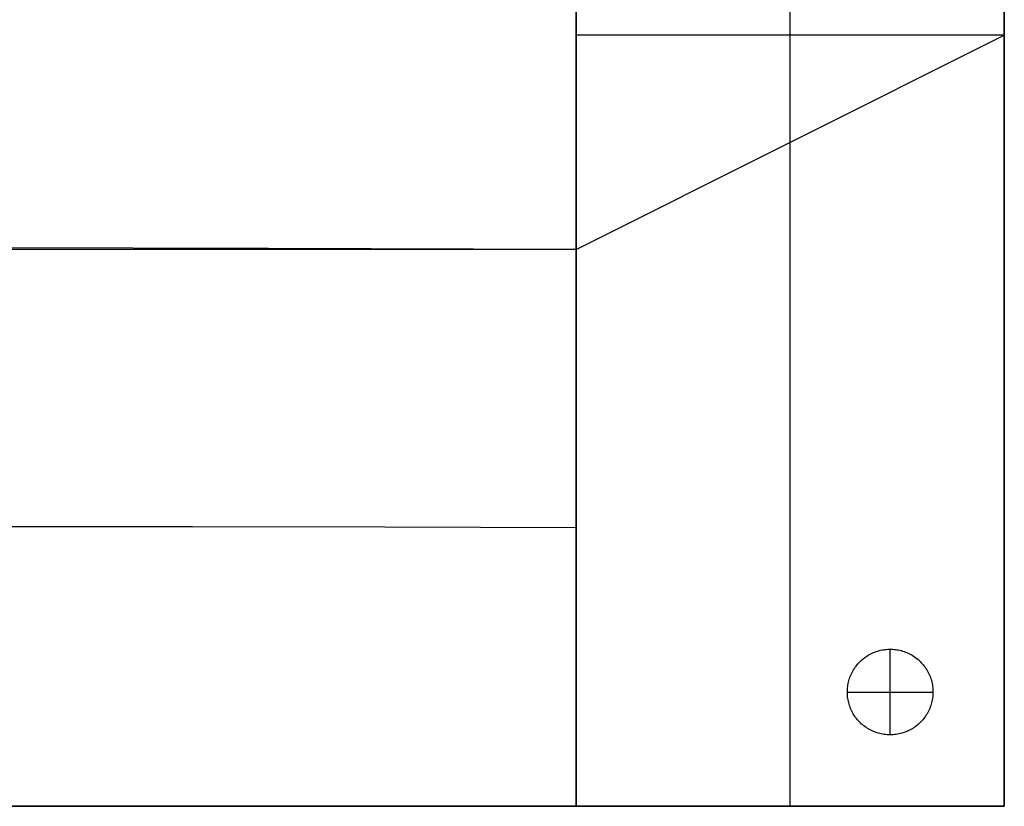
# Model space of a CAD drawing. Header units: millimetres. Extents: x 4779 to 6159, y -1080 to 0.
# Tile 3 of 4: x 5469 to 6159, y -1080 to -529. Entities that reach past the tile are written whole.
import ezdxf

# ---------------------------------------------------------------- set-up
doc = ezdxf.new("R2010")
doc.units = ezdxf.units.MM
doc.layers.add('108$Catena module 401 - right', color=7, linetype='Continuous', true_color=0x000000)

msp = doc.modelspace()

# ---------------------------------------------------------------- linework, layer by layer
at = {"layer": '108$Catena module 401 - right'}
for p, q in [((6158.75, 0, 20), (6158.75, -1080, 20)), ((6158.75, -1080, 390), (6158.75, 0, 390)), ((6008.75, -1080, 20), (6008.75, -150, 20)), ((5858.75, -1080, 20), (5858.75, -300, 20)), ((5858.75, -1080, 390), (5858.75, -300, 390)), ((5858.75, -1080, 20), (5858.75, -300, 20)), ((5858.75, -300, 420), (5858.75, -1080, 420)), ((5858.75, -1080, 220), (5858.75, -300, 220)), ((5858.75, -429.75, 748.89), (5858.75, -559.8, 742.22)), ((6158.75, -540, 720), (6158.75, -472.23, 720.63)), ((6008.75, -615, 730), (6008.75, -498.45, 731.88)), ((6158.75, -540, 20), (5858.75, -540, 20)), ((5858.75, -690, 740), (6158.75, -540, 720)), ((6158.75, -607.77, 720.63), (6158.75, -540, 720)), ((6158.75, -540, 20), (6158.75, -540, 720)), ((5858.75, -559.8, 742.22), (5858.75, -690, 740)), ((6158.75, -675.51, 722.53), (6158.75, -607.77, 720.63)), ((6008.75, -731.55, 731.88), (6008.75, -615, 730)), ((6158.75, -743.2, 725.68), (6158.75, -675.51, 722.53)), ((5858.75, -690, 20), (4778.75, -690, 20)), ((5643.18, -689.34, 403.1), (5427.2, -689.01, 392.64)), ((5858.75, -690, 420), (5643.18, -689.34, 403.1)), ((5858.75, -690, 740), (5858.75, -820.2, 742.22)), ((5858.75, -690, 20), (5858.75, -690, 740)), ((5858.75, -690, 20), (5858.75, -690, 420)), ((6008.75, -847.98, 737.51), (6008.75, -731.55, 731.88)), ((6158.75, -810.82, 730.08), (6158.75, -743.2, 725.68)), ((6158.75, -878.33, 735.72), (6158.75, -810.82, 730.08)), ((5858.75, -820.2, 742.22), (5858.75, -950.25, 748.89)), ((6008.75, -964.17, 746.89), (6008.75, -847.98, 737.51)), ((6158.75, -945.72, 742.59), (6158.75, -878.33, 735.72)), ((5589.81, -884.41, 390.79), (5454.63, -884.28, 382.48)), ((5724.57, -884.65, 403.31), (5589.81, -884.41, 390.79)), ((5858.75, -885, 420), (5724.57, -884.65, 403.31)), ((5858.75, -950.25, 748.89), (5858.75, -1080, 760)), ((6158.75, -1012.95, 750.69), (6158.75, -945.72, 742.59)), ((6008.75, -1080, 760), (6008.75, -964.17, 746.89)), ((6065.2, -973.23, 20), (6066.14, -972.78, 20)), ((6065.2, -973.23), (6066.14, -972.78)), ((6065.2, -973.23, 10), (6066.14, -972.78, 10)), ((6066.14, -972.78, 20), (6067.09, -972.36, 20)), ((6066.14, -972.78), (6067.09, -972.36)), ((6066.14, -972.78, 10), (6067.09, -972.36, 10)), ((6067.09, -972.36, 20), (6068.05, -971.97, 20)), ((6067.09, -972.36), (6068.05, -971.97)), ((6067.09, -972.36, 10), (6068.05, -971.97, 10)), ((6068.05, -971.97, 20), (6069.03, -971.62, 20)), ((6068.05, -971.97), (6069.03, -971.62)), ((6068.05, -971.97, 10), (6069.03, -971.62, 10)), ((6069.03, -971.62, 20), (6070.03, -971.3, 20)), ((6069.03, -971.62), (6070.03, -971.3)), ((6069.03, -971.62, 10), (6070.03, -971.3, 10)), ((6070.03, -971.3, 20), (6071.03, -971.01, 20)), ((6070.03, -971.3), (6071.03, -971.01)), ((6070.03, -971.3, 10), (6071.03, -971.01, 10)), ((6071.03, -971.01, 20), (6072.04, -970.76, 20)), ((6071.03, -971.01), (6072.04, -970.76)), ((6071.03, -971.01, 10), (6072.04, -970.76, 10)), ((6072.04, -970.76, 20), (6073.06, -970.55, 20)), ((6072.04, -970.76), (6073.06, -970.55)), ((6072.04, -970.76, 10), (6073.06, -970.55, 10)), ((6073.06, -970.55, 20), (6074.08, -970.37, 20)), ((6073.06, -970.55), (6074.08, -970.37)), ((6073.06, -970.55, 10), (6074.08, -970.37, 10)), ((6074.08, -970.37, 20), (6075.11, -970.22, 20)), ((6074.08, -970.37), (6075.11, -970.22)), ((6074.08, -970.37, 10), (6075.11, -970.22, 10)), ((6075.11, -970.22, 20), (6076.15, -970.11, 20)), ((6075.11, -970.22), (6076.15, -970.11)), ((6075.11, -970.22, 10), (6076.15, -970.11, 10)), ((6076.15, -970.11, 20), (6077.19, -970.04, 20)), ((6076.15, -970.11), (6077.19, -970.04)), ((6076.15, -970.11, 10), (6077.19, -970.04, 10)), ((6077.19, -970.04, 20), (6078.23, -970, 20)), ((6077.19, -970.04), (6078.23, -970)), ((6077.19, -970.04, 10), (6078.23, -970, 10)), ((6078.23, -970, 20), (6079.27, -970, 20)), ((6078.23, -970), (6079.27, -970)), ((6078.23, -970, 10), (6079.27, -970, 10)), ((6078.75, -970, 20), (6078.75, -970)), ((6078.75, -1030, 20), (6078.75, -970, 20)), ((6078.75, -1030), (6078.75, -970)), ((6079.27, -970, 20), (6080.31, -970.04, 20)), ((6079.27, -970), (6080.31, -970.04)), ((6079.27, -970, 10), (6080.31, -970.04, 10)), ((6080.31, -970.04, 20), (6081.35, -970.11, 20)), ((6080.31, -970.04), (6081.35, -970.11)), ((6080.31, -970.04, 10), (6081.35, -970.11, 10)), ((6081.35, -970.11, 20), (6082.39, -970.22, 20)), ((6081.35, -970.11), (6082.39, -970.22)), ((6081.35, -970.11, 10), (6082.39, -970.22, 10)), ((6082.39, -970.22, 20), (6083.42, -970.37, 20)), ((6082.39, -970.22), (6083.42, -970.37)), ((6082.39, -970.22, 10), (6083.42, -970.37, 10)), ((6083.42, -970.37, 20), (6084.44, -970.55, 20)), ((6083.42, -970.37), (6084.44, -970.55)), ((6083.42, -970.37, 10), (6084.44, -970.55, 10)), ((6084.44, -970.55, 20), (6085.46, -970.76, 20)), ((6084.44, -970.55), (6085.46, -970.76)), ((6084.44, -970.55, 10), (6085.46, -970.76, 10)), ((6085.46, -970.76, 20), (6086.47, -971.01, 20)), ((6085.46, -970.76), (6086.47, -971.01)), ((6085.46, -970.76, 10), (6086.47, -971.01, 10)), ((6086.47, -971.01, 20), (6087.47, -971.3, 20)), ((6086.47, -971.01), (6087.47, -971.3)), ((6086.47, -971.01, 10), (6087.47, -971.3, 10)), ((6087.47, -971.3, 20), (6088.46, -971.62, 20)), ((6087.47, -971.3), (6088.46, -971.62)), ((6087.47, -971.3, 10), (6088.46, -971.62, 10)), ((6088.46, -971.62, 20), (6089.44, -971.97, 20)), ((6088.46, -971.62), (6089.44, -971.97)), ((6088.46, -971.62, 10), (6089.44, -971.97, 10)), ((6089.44, -971.97, 20), (6090.41, -972.36, 20)), ((6089.44, -971.97), (6090.41, -972.36)), ((6089.44, -971.97, 10), (6090.41, -972.36, 10)), ((6090.41, -972.36, 20), (6091.36, -972.78, 20)), ((6090.41, -972.36), (6091.36, -972.78)), ((6090.41, -972.36, 10), (6091.36, -972.78, 10)), ((6091.36, -972.78, 20), (6092.3, -973.23, 20)), ((6091.36, -972.78), (6092.3, -973.23)), ((6091.36, -972.78, 10), (6092.3, -973.23, 10)), ((6056.2, -980.21, 20), (6056.9, -979.44, 20)), ((6056.2, -980.21), (6056.9, -979.44)), ((6056.2, -980.21, 10), (6056.9, -979.44, 10)), ((6056.9, -979.44, 20), (6057.63, -978.69, 20)), ((6056.9, -979.44), (6057.63, -978.69)), ((6056.9, -979.44, 10), (6057.63, -978.69, 10)), ((6057.63, -978.69, 20), (6058.38, -977.97, 20)), ((6057.63, -978.69), (6058.38, -977.97)), ((6057.63, -978.69, 10), (6058.38, -977.97, 10)), ((6058.38, -977.97, 20), (6059.16, -977.28, 20)), ((6058.38, -977.97), (6059.16, -977.28)), ((6058.38, -977.97, 10), (6059.16, -977.28, 10)), ((6059.16, -977.28, 20), (6059.96, -976.61, 20)), ((6059.16, -977.28), (6059.96, -976.61)), ((6059.16, -977.28, 10), (6059.96, -976.61, 10)), ((6059.96, -976.61, 20), (6060.78, -975.98, 20)), ((6059.96, -976.61), (6060.78, -975.98)), ((6059.96, -976.61, 10), (6060.78, -975.98, 10)), ((6060.78, -975.98, 20), (6061.62, -975.37, 20)), ((6060.78, -975.98), (6061.62, -975.37)), ((6060.78, -975.98, 10), (6061.62, -975.37, 10)), ((6061.62, -975.37, 20), (6062.49, -974.79, 20)), ((6061.62, -975.37), (6062.49, -974.79)), ((6061.62, -975.37, 10), (6062.49, -974.79, 10)), ((6062.49, -974.79, 20), (6063.38, -974.24, 20)), ((6062.49, -974.79), (6063.38, -974.24)), ((6062.49, -974.79, 10), (6063.38, -974.24, 10)), ((6063.38, -974.24, 20), (6064.28, -973.72, 20)), ((6063.38, -974.24), (6064.28, -973.72)), ((6063.38, -974.24, 10), (6064.28, -973.72, 10)), ((6064.28, -973.72, 20), (6065.2, -973.23, 20)), ((6064.28, -973.72), (6065.2, -973.23)), ((6064.28, -973.72, 10), (6065.2, -973.23, 10)), ((6092.3, -973.23, 20), (6093.22, -973.72, 20)), ((6092.3, -973.23), (6093.22, -973.72)), ((6092.3, -973.23, 10), (6093.22, -973.72, 10)), ((6093.22, -973.72, 20), (6094.12, -974.24, 20)), ((6093.22, -973.72), (6094.12, -974.24)), ((6093.22, -973.72, 10), (6094.12, -974.24, 10)), ((6094.12, -974.24, 20), (6095.01, -974.79, 20)), ((6094.12, -974.24), (6095.01, -974.79)), ((6094.12, -974.24, 10), (6095.01, -974.79, 10)), ((6095.01, -974.79, 20), (6095.87, -975.37, 20)), ((6095.01, -974.79), (6095.87, -975.37)), ((6095.01, -974.79, 10), (6095.87, -975.37, 10)), ((6095.87, -975.37, 20), (6096.72, -975.98, 20)), ((6095.87, -975.37), (6096.72, -975.98)), ((6095.87, -975.37, 10), (6096.72, -975.98, 10)), ((6096.72, -975.98, 20), (6097.54, -976.61, 20)), ((6096.72, -975.98), (6097.54, -976.61)), ((6096.72, -975.98, 10), (6097.54, -976.61, 10)), ((6097.54, -976.61, 20), (6098.34, -977.28, 20)), ((6097.54, -976.61), (6098.34, -977.28)), ((6097.54, -976.61, 10), (6098.34, -977.28, 10)), ((6098.34, -977.28, 20), (6099.12, -977.97, 20)), ((6098.34, -977.28), (6099.12, -977.97)), ((6098.34, -977.28, 10), (6099.12, -977.97, 10)), ((6099.12, -977.97, 20), (6099.87, -978.69, 20)), ((6099.12, -977.97), (6099.87, -978.69)), ((6099.12, -977.97, 10), (6099.87, -978.69, 10)), ((6099.87, -978.69, 20), (6100.6, -979.44, 20)), ((6099.87, -978.69), (6100.6, -979.44)), ((6099.87, -978.69, 10), (6100.6, -979.44, 10)), ((6100.6, -979.44, 20), (6101.3, -980.21, 20)), ((6100.6, -979.44), (6101.3, -980.21)), ((6100.6, -979.44, 10), (6101.3, -980.21, 10)), ((6051.64, -987.15, 20), (6052.1, -986.22, 20)), ((6051.64, -987.15), (6052.1, -986.22)), ((6051.64, -987.15, 10), (6052.1, -986.22, 10)), ((6052.1, -986.22, 20), (6052.6, -985.3, 20)), ((6052.1, -986.22), (6052.6, -985.3)), ((6052.1, -986.22, 10), (6052.6, -985.3, 10)), ((6052.6, -985.3, 20), (6053.12, -984.4, 20)), ((6052.6, -985.3), (6053.12, -984.4)), ((6052.6, -985.3, 10), (6053.12, -984.4, 10)), ((6053.12, -984.4, 20), (6053.68, -983.52, 20)), ((6053.12, -984.4), (6053.68, -983.52)), ((6053.12, -984.4, 10), (6053.68, -983.52, 10)), ((6053.68, -983.52, 20), (6054.27, -982.66, 20)), ((6053.68, -983.52), (6054.27, -982.66)), ((6053.68, -983.52, 10), (6054.27, -982.66, 10)), ((6054.27, -982.66, 20), (6054.88, -981.82, 20)), ((6054.27, -982.66), (6054.88, -981.82)), ((6054.27, -982.66, 10), (6054.88, -981.82, 10)), ((6054.88, -981.82, 20), (6055.53, -981.01, 20)), ((6054.88, -981.82), (6055.53, -981.01)), ((6054.88, -981.82, 10), (6055.53, -981.01, 10)), ((6055.53, -981.01, 20), (6056.2, -980.21, 20)), ((6055.53, -981.01), (6056.2, -980.21)), ((6055.53, -981.01, 10), (6056.2, -980.21, 10)), ((6101.3, -980.21, 20), (6101.97, -981.01, 20)), ((6101.3, -980.21), (6101.97, -981.01)), ((6101.3, -980.21, 10), (6101.97, -981.01, 10)), ((6101.97, -981.01, 20), (6102.62, -981.82, 20)), ((6101.97, -981.01), (6102.62, -981.82)), ((6101.97, -981.01, 10), (6102.62, -981.82, 10)), ((6102.62, -981.82, 20), (6103.23, -982.66, 20)), ((6102.62, -981.82), (6103.23, -982.66)), ((6102.62, -981.82, 10), (6103.23, -982.66, 10)), ((6103.23, -982.66, 20), (6103.82, -983.52, 20)), ((6103.23, -982.66), (6103.82, -983.52)), ((6103.23, -982.66, 10), (6103.82, -983.52, 10)), ((6103.82, -983.52, 20), (6104.38, -984.4, 20)), ((6103.82, -983.52), (6104.38, -984.4)), ((6103.82, -983.52, 10), (6104.38, -984.4, 10)), ((6104.38, -984.4, 20), (6104.9, -985.3, 20)), ((6104.38, -984.4), (6104.9, -985.3)), ((6104.38, -984.4, 10), (6104.9, -985.3, 10)), ((6104.9, -985.3, 20), (6105.4, -986.22, 20)), ((6104.9, -985.3), (6105.4, -986.22)), ((6104.9, -985.3, 10), (6105.4, -986.22, 10)), ((6105.4, -986.22, 20), (6105.86, -987.15, 20)), ((6105.4, -986.22), (6105.86, -987.15)), ((6105.4, -986.22, 10), (6105.86, -987.15, 10)), ((6049.34, -994.05, 20), (6049.57, -993.03, 20)), ((6049.34, -994.05), (6049.57, -993.03)), ((6049.34, -994.05, 10), (6049.57, -993.03, 10)), ((6049.57, -993.03, 20), (6049.83, -992.03, 20)), ((6049.57, -993.03), (6049.83, -992.03)), ((6049.57, -993.03, 10), (6049.83, -992.03, 10)), ((6049.83, -992.03, 20), (6050.12, -991.03, 20)), ((6049.83, -992.03), (6050.12, -991.03)), ((6049.83, -992.03, 10), (6050.12, -991.03, 10)), ((6050.12, -991.03, 20), (6050.45, -990.04, 20)), ((6050.12, -991.03), (6050.45, -990.04)), ((6050.12, -991.03, 10), (6050.45, -990.04, 10)), ((6050.45, -990.04, 20), (6050.81, -989.06, 20)), ((6050.45, -990.04), (6050.81, -989.06)), ((6050.45, -990.04, 10), (6050.81, -989.06, 10)), ((6050.81, -989.06, 20), (6051.21, -988.1, 20)), ((6050.81, -989.06), (6051.21, -988.1)), ((6050.81, -989.06, 10), (6051.21, -988.1, 10)), ((6051.21, -988.1, 20), (6051.64, -987.15, 20)), ((6051.21, -988.1), (6051.64, -987.15)), ((6051.21, -988.1, 10), (6051.64, -987.15, 10)), ((6105.86, -987.15, 20), (6106.29, -988.1, 20)), ((6105.86, -987.15), (6106.29, -988.1)), ((6105.86, -987.15, 10), (6106.29, -988.1, 10)), ((6106.29, -988.1, 20), (6106.68, -989.06, 20)), ((6106.29, -988.1), (6106.68, -989.06)), ((6106.29, -988.1, 10), (6106.68, -989.06, 10)), ((6106.68, -989.06, 20), (6107.05, -990.04, 20)), ((6106.68, -989.06), (6107.05, -990.04)), ((6106.68, -989.06, 10), (6107.05, -990.04, 10)), ((6107.05, -990.04, 20), (6107.38, -991.03, 20)), ((6107.05, -990.04), (6107.38, -991.03)), ((6107.05, -990.04, 10), (6107.38, -991.03, 10)), ((6107.38, -991.03, 20), (6107.67, -992.03, 20)), ((6107.38, -991.03), (6107.67, -992.03)), ((6107.38, -991.03, 10), (6107.67, -992.03, 10)), ((6107.67, -992.03, 20), (6107.93, -993.03, 20)), ((6107.67, -992.03), (6107.93, -993.03)), ((6107.67, -992.03, 10), (6107.93, -993.03, 10)), ((6107.93, -993.03, 20), (6108.15, -994.05, 20)), ((6107.93, -993.03), (6108.15, -994.05)), ((6107.93, -993.03, 10), (6108.15, -994.05, 10)), ((6048.75, -1000.26, 20), (6048.76, -999.22, 20)), ((6048.75, -1000.26), (6048.76, -999.22)), ((6048.75, -1000.26, 10), (6048.76, -999.22, 10)), ((6048.75, -1000, 20), (6048.75, -1000)), ((6048.75, -1000, 20), (6108.75, -1000, 20)), ((6048.75, -1000), (6108.75, -1000)), ((6048.78, -1001.3, 20), (6048.75, -1000.26, 20)), ((6048.78, -1001.3), (6048.75, -1000.26)), ((6048.78, -1001.3, 10), (6048.75, -1000.26, 10)), ((6048.76, -999.22, 20), (6048.8, -998.18, 20)), ((6048.76, -999.22), (6048.8, -998.18)), ((6048.76, -999.22, 10), (6048.8, -998.18, 10)), ((6048.8, -998.18, 20), (6048.89, -997.14, 20)), ((6048.8, -998.18), (6048.89, -997.14)), ((6048.8, -998.18, 10), (6048.89, -997.14, 10)), ((6048.89, -997.14, 20), (6049, -996.11, 20)), ((6048.89, -997.14), (6049, -996.11)), ((6048.89, -997.14, 10), (6049, -996.11, 10)), ((6049, -996.11, 20), (6049.16, -995.08, 20)), ((6049, -996.11), (6049.16, -995.08)), ((6049, -996.11, 10), (6049.16, -995.08, 10)), ((6049.16, -995.08, 20), (6049.34, -994.05, 20)), ((6049.16, -995.08), (6049.34, -994.05)), ((6049.16, -995.08, 10), (6049.34, -994.05, 10)), ((6108.15, -994.05, 20), (6108.34, -995.08, 20)), ((6108.15, -994.05), (6108.34, -995.08)), ((6108.15, -994.05, 10), (6108.34, -995.08, 10)), ((6108.34, -995.08, 20), (6108.5, -996.11, 20)), ((6108.34, -995.08), (6108.5, -996.11)), ((6108.34, -995.08, 10), (6108.5, -996.11, 10)), ((6108.5, -996.11, 20), (6108.61, -997.14, 20)), ((6108.5, -996.11), (6108.61, -997.14)), ((6108.5, -996.11, 10), (6108.61, -997.14, 10)), ((6108.61, -997.14, 20), (6108.69, -998.18, 20)), ((6108.61, -997.14), (6108.69, -998.18)), ((6108.61, -997.14, 10), (6108.69, -998.18, 10)), ((6108.69, -998.18, 20), (6108.74, -999.22, 20)), ((6108.69, -998.18), (6108.74, -999.22)), ((6108.69, -998.18, 10), (6108.74, -999.22, 10)), ((6108.75, -1000.26, 20), (6108.72, -1001.3, 20)), ((6108.75, -1000.26), (6108.72, -1001.3)), ((6108.75, -1000.26, 10), (6108.72, -1001.3, 10)), ((6108.74, -999.22, 20), (6108.75, -1000.26, 20)), ((6108.74, -999.22), (6108.75, -1000.26)), ((6108.74, -999.22, 10), (6108.75, -1000.26, 10)), ((6108.75, -1000, 20), (6108.75, -1000)), ((6048.84, -1002.34, 20), (6048.78, -1001.3, 20)), ((6048.84, -1002.34), (6048.78, -1001.3)), ((6048.84, -1002.34, 10), (6048.78, -1001.3, 10)), ((6048.94, -1003.38, 20), (6048.84, -1002.34, 20)), ((6048.94, -1003.38), (6048.84, -1002.34)), ((6048.94, -1003.38, 10), (6048.84, -1002.34, 10)), ((6049.08, -1004.41, 20), (6048.94, -1003.38, 20)), ((6049.08, -1004.41), (6048.94, -1003.38)), ((6049.08, -1004.41, 10), (6048.94, -1003.38, 10)), ((6049.25, -1005.44, 20), (6049.08, -1004.41, 20)), ((6049.25, -1005.44), (6049.08, -1004.41)), ((6049.25, -1005.44, 10), (6049.08, -1004.41, 10)), ((6049.45, -1006.46, 20), (6049.25, -1005.44, 20)), ((6049.45, -1006.46), (6049.25, -1005.44)), ((6049.45, -1006.46, 10), (6049.25, -1005.44, 10)), ((6049.69, -1007.47, 20), (6049.45, -1006.46, 20)), ((6049.69, -1007.47), (6049.45, -1006.46)), ((6049.69, -1007.47, 10), (6049.45, -1006.46, 10)), ((6108.05, -1006.46, 20), (6107.8, -1007.47, 20)), ((6108.05, -1006.46), (6107.8, -1007.47)), ((6108.05, -1006.46, 10), (6107.8, -1007.47, 10)), ((6108.25, -1005.44, 20), (6108.05, -1006.46, 20)), ((6108.25, -1005.44), (6108.05, -1006.46)), ((6108.25, -1005.44, 10), (6108.05, -1006.46, 10)), ((6108.42, -1004.41, 20), (6108.25, -1005.44, 20)), ((6108.42, -1004.41), (6108.25, -1005.44)), ((6108.42, -1004.41, 10), (6108.25, -1005.44, 10)), ((6108.56, -1003.38, 20), (6108.42, -1004.41, 20)), ((6108.56, -1003.38), (6108.42, -1004.41)), ((6108.56, -1003.38, 10), (6108.42, -1004.41, 10)), ((6108.66, -1002.34, 20), (6108.56, -1003.38, 20)), ((6108.66, -1002.34), (6108.56, -1003.38)), ((6108.66, -1002.34, 10), (6108.56, -1003.38, 10)), ((6108.72, -1001.3, 20), (6108.66, -1002.34, 20)), ((6108.72, -1001.3), (6108.66, -1002.34)), ((6108.72, -1001.3, 10), (6108.66, -1002.34, 10)), ((6049.97, -1008.47, 20), (6049.69, -1007.47, 20)), ((6049.97, -1008.47), (6049.69, -1007.47)), ((6049.97, -1008.47, 10), (6049.69, -1007.47, 10)), ((6050.28, -1009.47, 20), (6049.97, -1008.47, 20)), ((6050.28, -1009.47), (6049.97, -1008.47)), ((6050.28, -1009.47, 10), (6049.97, -1008.47, 10)), ((6050.63, -1010.45, 20), (6050.28, -1009.47, 20)), ((6050.63, -1010.45), (6050.28, -1009.47)), ((6050.63, -1010.45, 10), (6050.28, -1009.47, 10)), ((6051.01, -1011.42, 20), (6050.63, -1010.45, 20)), ((6051.01, -1011.42), (6050.63, -1010.45)), ((6051.01, -1011.42, 10), (6050.63, -1010.45, 10)), ((6051.42, -1012.38, 20), (6051.01, -1011.42, 20)), ((6051.42, -1012.38), (6051.01, -1011.42)), ((6051.42, -1012.38, 10), (6051.01, -1011.42, 10)), ((6051.87, -1013.32, 20), (6051.42, -1012.38, 20)), ((6051.87, -1013.32), (6051.42, -1012.38)), ((6051.87, -1013.32, 10), (6051.42, -1012.38, 10)), ((6052.35, -1014.24, 20), (6051.87, -1013.32, 20)), ((6052.35, -1014.24), (6051.87, -1013.32)), ((6052.35, -1014.24, 10), (6051.87, -1013.32, 10)), ((6052.86, -1015.15, 20), (6052.35, -1014.24, 20)), ((6052.86, -1015.15), (6052.35, -1014.24)), ((6052.86, -1015.15, 10), (6052.35, -1014.24, 10)), ((6105.15, -1014.24, 20), (6104.64, -1015.15, 20)), ((6105.15, -1014.24), (6104.64, -1015.15)), ((6105.15, -1014.24, 10), (6104.64, -1015.15, 10)), ((6105.63, -1013.32, 20), (6105.15, -1014.24, 20)), ((6105.63, -1013.32), (6105.15, -1014.24)), ((6105.63, -1013.32, 10), (6105.15, -1014.24, 10)), ((6106.08, -1012.38, 20), (6105.63, -1013.32, 20)), ((6106.08, -1012.38), (6105.63, -1013.32)), ((6106.08, -1012.38, 10), (6105.63, -1013.32, 10)), ((6106.49, -1011.42, 20), (6106.08, -1012.38, 20)), ((6106.49, -1011.42), (6106.08, -1012.38)), ((6106.49, -1011.42, 10), (6106.08, -1012.38, 10)), ((6106.87, -1010.45, 20), (6106.49, -1011.42, 20)), ((6106.87, -1010.45), (6106.49, -1011.42)), ((6106.87, -1010.45, 10), (6106.49, -1011.42, 10)), ((6107.22, -1009.47, 20), (6106.87, -1010.45, 20)), ((6107.22, -1009.47), (6106.87, -1010.45)), ((6107.22, -1009.47, 10), (6106.87, -1010.45, 10)), ((6107.53, -1008.47, 20), (6107.22, -1009.47, 20)), ((6107.53, -1008.47), (6107.22, -1009.47)), ((6107.53, -1008.47, 10), (6107.22, -1009.47, 10)), ((6107.8, -1007.47, 20), (6107.53, -1008.47, 20)), ((6107.8, -1007.47), (6107.53, -1008.47)), ((6107.8, -1007.47, 10), (6107.53, -1008.47, 10)), ((6158.75, -1080, 760), (6158.75, -1012.95, 750.69)), ((6053.4, -1016.04, 20), (6052.86, -1015.15, 20)), ((6053.4, -1016.04), (6052.86, -1015.15)), ((6053.4, -1016.04, 10), (6052.86, -1015.15, 10)), ((6053.97, -1016.91, 20), (6053.4, -1016.04, 20)), ((6053.97, -1016.91), (6053.4, -1016.04)), ((6053.97, -1016.91, 10), (6053.4, -1016.04, 10)), ((6054.57, -1017.76, 20), (6053.97, -1016.91, 20)), ((6054.57, -1017.76), (6053.97, -1016.91)), ((6054.57, -1017.76, 10), (6053.97, -1016.91, 10)), ((6055.2, -1018.59, 20), (6054.57, -1017.76, 20)), ((6055.2, -1018.59), (6054.57, -1017.76)), ((6055.2, -1018.59, 10), (6054.57, -1017.76, 10)), ((6055.86, -1019.39, 20), (6055.2, -1018.59, 20)), ((6055.86, -1019.39), (6055.2, -1018.59)), ((6055.86, -1019.39, 10), (6055.2, -1018.59, 10)), ((6056.55, -1020.18, 20), (6055.86, -1019.39, 20)), ((6056.55, -1020.18), (6055.86, -1019.39)), ((6056.55, -1020.18, 10), (6055.86, -1019.39, 10)), ((6057.26, -1020.94, 20), (6056.55, -1020.18, 20)), ((6057.26, -1020.94), (6056.55, -1020.18)), ((6057.26, -1020.94, 10), (6056.55, -1020.18, 10)), ((6058, -1021.67, 20), (6057.26, -1020.94, 20)), ((6058, -1021.67), (6057.26, -1020.94)), ((6058, -1021.67, 10), (6057.26, -1020.94, 10)), ((6100.24, -1020.94, 20), (6099.5, -1021.67, 20)), ((6100.24, -1020.94), (6099.5, -1021.67)), ((6100.24, -1020.94, 10), (6099.5, -1021.67, 10)), ((6100.95, -1020.18, 20), (6100.24, -1020.94, 20)), ((6100.95, -1020.18), (6100.24, -1020.94)), ((6100.95, -1020.18, 10), (6100.24, -1020.94, 10)), ((6101.64, -1019.39, 20), (6100.95, -1020.18, 20)), ((6101.64, -1019.39), (6100.95, -1020.18)), ((6101.64, -1019.39, 10), (6100.95, -1020.18, 10)), ((6102.3, -1018.59, 20), (6101.64, -1019.39, 20)), ((6102.3, -1018.59), (6101.64, -1019.39)), ((6102.3, -1018.59, 10), (6101.64, -1019.39, 10)), ((6102.93, -1017.76, 20), (6102.3, -1018.59, 20)), ((6102.93, -1017.76), (6102.3, -1018.59)), ((6102.93, -1017.76, 10), (6102.3, -1018.59, 10)), ((6103.53, -1016.91, 20), (6102.93, -1017.76, 20)), ((6103.53, -1016.91), (6102.93, -1017.76)), ((6103.53, -1016.91, 10), (6102.93, -1017.76, 10)), ((6104.1, -1016.04, 20), (6103.53, -1016.91, 20)), ((6104.1, -1016.04), (6103.53, -1016.91)), ((6104.1, -1016.04, 10), (6103.53, -1016.91, 10)), ((6104.64, -1015.15, 20), (6104.1, -1016.04, 20)), ((6104.64, -1015.15), (6104.1, -1016.04)), ((6104.64, -1015.15, 10), (6104.1, -1016.04, 10)), ((6058.77, -1022.38, 20), (6058, -1021.67, 20)), ((6058.77, -1022.38), (6058, -1021.67)), ((6058.77, -1022.38, 10), (6058, -1021.67, 10)), ((6059.55, -1023.06, 20), (6058.77, -1022.38, 20)), ((6059.55, -1023.06), (6058.77, -1022.38)), ((6059.55, -1023.06, 10), (6058.77, -1022.38, 10)), ((6060.37, -1023.71, 20), (6059.55, -1023.06, 20)), ((6060.37, -1023.71), (6059.55, -1023.06)), ((6060.37, -1023.71, 10), (6059.55, -1023.06, 10)), ((6061.2, -1024.33, 20), (6060.37, -1023.71, 20)), ((6061.2, -1024.33), (6060.37, -1023.71)), ((6061.2, -1024.33, 10), (6060.37, -1023.71, 10)), ((6062.06, -1024.93, 20), (6061.2, -1024.33, 20)), ((6062.06, -1024.93), (6061.2, -1024.33)), ((6062.06, -1024.93, 10), (6061.2, -1024.33, 10)), ((6062.93, -1025.49, 20), (6062.06, -1024.93, 20)), ((6062.93, -1025.49), (6062.06, -1024.93)), ((6062.93, -1025.49, 10), (6062.06, -1024.93, 10)), ((6063.82, -1026.02, 20), (6062.93, -1025.49, 20)), ((6063.82, -1026.02), (6062.93, -1025.49)), ((6063.82, -1026.02, 10), (6062.93, -1025.49, 10)), ((6064.74, -1026.53, 20), (6063.82, -1026.02, 20)), ((6064.74, -1026.53), (6063.82, -1026.02)), ((6064.74, -1026.53, 10), (6063.82, -1026.02, 10)), ((6065.67, -1027, 20), (6064.74, -1026.53, 20)), ((6065.67, -1027), (6064.74, -1026.53)), ((6065.67, -1027, 10), (6064.74, -1026.53, 10)), ((6066.61, -1027.43, 20), (6065.67, -1027, 20)), ((6066.61, -1027.43), (6065.67, -1027)), ((6066.61, -1027.43, 10), (6065.67, -1027, 10)), ((6067.57, -1027.84, 20), (6066.61, -1027.43, 20)), ((6067.57, -1027.84), (6066.61, -1027.43)), ((6067.57, -1027.84, 10), (6066.61, -1027.43, 10)), ((6068.54, -1028.21, 20), (6067.57, -1027.84, 20)), ((6068.54, -1028.21), (6067.57, -1027.84)), ((6068.54, -1028.21, 10), (6067.57, -1027.84, 10)), ((6089.93, -1027.84, 20), (6088.96, -1028.21, 20)), ((6089.93, -1027.84), (6088.96, -1028.21)), ((6089.93, -1027.84, 10), (6088.96, -1028.21, 10)), ((6090.89, -1027.43, 20), (6089.93, -1027.84, 20)), ((6090.89, -1027.43), (6089.93, -1027.84)), ((6090.89, -1027.43, 10), (6089.93, -1027.84, 10)), ((6091.83, -1027, 20), (6090.89, -1027.43, 20)), ((6091.83, -1027), (6090.89, -1027.43)), ((6091.83, -1027, 10), (6090.89, -1027.43, 10)), ((6092.76, -1026.53, 20), (6091.83, -1027, 20)), ((6092.76, -1026.53), (6091.83, -1027)), ((6092.76, -1026.53, 10), (6091.83, -1027, 10)), ((6093.67, -1026.02, 20), (6092.76, -1026.53, 20)), ((6093.67, -1026.02), (6092.76, -1026.53)), ((6093.67, -1026.02, 10), (6092.76, -1026.53, 10)), ((6094.57, -1025.49, 20), (6093.67, -1026.02, 20)), ((6094.57, -1025.49), (6093.67, -1026.02)), ((6094.57, -1025.49, 10), (6093.67, -1026.02, 10)), ((6095.44, -1024.93, 20), (6094.57, -1025.49, 20)), ((6095.44, -1024.93), (6094.57, -1025.49)), ((6095.44, -1024.93, 10), (6094.57, -1025.49, 10)), ((6096.3, -1024.33, 20), (6095.44, -1024.93, 20)), ((6096.3, -1024.33), (6095.44, -1024.93)), ((6096.3, -1024.33, 10), (6095.44, -1024.93, 10)), ((6097.13, -1023.71, 20), (6096.3, -1024.33, 20)), ((6097.13, -1023.71), (6096.3, -1024.33)), ((6097.13, -1023.71, 10), (6096.3, -1024.33, 10)), ((6097.94, -1023.06, 20), (6097.13, -1023.71, 20)), ((6097.94, -1023.06), (6097.13, -1023.71)), ((6097.94, -1023.06, 10), (6097.13, -1023.71, 10)), ((6098.73, -1022.38, 20), (6097.94, -1023.06, 20)), ((6098.73, -1022.38), (6097.94, -1023.06)), ((6098.73, -1022.38, 10), (6097.94, -1023.06, 10)), ((6099.5, -1021.67, 20), (6098.73, -1022.38, 20)), ((6099.5, -1021.67), (6098.73, -1022.38)), ((6099.5, -1021.67, 10), (6098.73, -1022.38, 10)), ((6069.53, -1028.55, 20), (6068.54, -1028.21, 20)), ((6069.53, -1028.55), (6068.54, -1028.21)), ((6069.53, -1028.55, 10), (6068.54, -1028.21, 10)), ((6070.52, -1028.85, 20), (6069.53, -1028.55, 20)), ((6070.52, -1028.85), (6069.53, -1028.55)), ((6070.52, -1028.85, 10), (6069.53, -1028.55, 10)), ((6071.53, -1029.12, 20), (6070.52, -1028.85, 20)), ((6071.53, -1029.12), (6070.52, -1028.85)), ((6071.53, -1029.12, 10), (6070.52, -1028.85, 10)), ((6072.55, -1029.35, 20), (6071.53, -1029.12, 20)), ((6072.55, -1029.35), (6071.53, -1029.12)), ((6072.55, -1029.35, 10), (6071.53, -1029.12, 10)), ((6073.57, -1029.55, 20), (6072.55, -1029.35, 20)), ((6073.57, -1029.55), (6072.55, -1029.35)), ((6073.57, -1029.55, 10), (6072.55, -1029.35, 10)), ((6074.6, -1029.71, 20), (6073.57, -1029.55, 20)), ((6074.6, -1029.71), (6073.57, -1029.55)), ((6074.6, -1029.71, 10), (6073.57, -1029.55, 10)), ((6075.63, -1029.84, 20), (6074.6, -1029.71, 20)), ((6075.63, -1029.84), (6074.6, -1029.71)), ((6075.63, -1029.84, 10), (6074.6, -1029.71, 10)), ((6076.67, -1029.93, 20), (6075.63, -1029.84, 20)), ((6076.67, -1029.93), (6075.63, -1029.84)), ((6076.67, -1029.93, 10), (6075.63, -1029.84, 10)), ((6077.71, -1029.98, 20), (6076.67, -1029.93, 20)), ((6077.71, -1029.98), (6076.67, -1029.93)), ((6077.71, -1029.98, 10), (6076.67, -1029.93, 10)), ((6078.75, -1030, 20), (6077.71, -1029.98, 20)), ((6078.75, -1030), (6077.71, -1029.98)), ((6078.75, -1030, 10), (6077.71, -1029.98, 10)), ((6079.79, -1029.98, 20), (6078.75, -1030, 20)), ((6079.79, -1029.98), (6078.75, -1030)), ((6079.79, -1029.98, 10), (6078.75, -1030, 10)), ((6078.75, -1030, 20), (6078.75, -1030)), ((6080.83, -1029.93, 20), (6079.79, -1029.98, 20)), ((6080.83, -1029.93), (6079.79, -1029.98)), ((6080.83, -1029.93, 10), (6079.79, -1029.98, 10)), ((6081.87, -1029.84, 20), (6080.83, -1029.93, 20)), ((6081.87, -1029.84), (6080.83, -1029.93)), ((6081.87, -1029.84, 10), (6080.83, -1029.93, 10)), ((6082.9, -1029.71, 20), (6081.87, -1029.84, 20)), ((6082.9, -1029.71), (6081.87, -1029.84)), ((6082.9, -1029.71, 10), (6081.87, -1029.84, 10)), ((6083.93, -1029.55, 20), (6082.9, -1029.71, 20)), ((6083.93, -1029.55), (6082.9, -1029.71)), ((6083.93, -1029.55, 10), (6082.9, -1029.71, 10)), ((6084.95, -1029.35, 20), (6083.93, -1029.55, 20)), ((6084.95, -1029.35), (6083.93, -1029.55)), ((6084.95, -1029.35, 10), (6083.93, -1029.55, 10)), ((6085.97, -1029.12, 20), (6084.95, -1029.35, 20)), ((6085.97, -1029.12), (6084.95, -1029.35)), ((6085.97, -1029.12, 10), (6084.95, -1029.35, 10)), ((6086.97, -1028.85, 20), (6085.97, -1029.12, 20)), ((6086.97, -1028.85), (6085.97, -1029.12)), ((6086.97, -1028.85, 10), (6085.97, -1029.12, 10)), ((6087.97, -1028.55, 20), (6086.97, -1028.85, 20)), ((6087.97, -1028.55), (6086.97, -1028.85)), ((6087.97, -1028.55, 10), (6086.97, -1028.85, 10)), ((6088.96, -1028.21, 20), (6087.97, -1028.55, 20)), ((6088.96, -1028.21), (6087.97, -1028.55)), ((6088.96, -1028.21, 10), (6087.97, -1028.55, 10)), ((4778.75, -1080, 20), (5858.75, -1080, 20)), ((5858.75, -1080, 220), (4778.75, -1080, 220)), ((5521.97, -1080, 385.36), (5454.27, -1080, 382.17)), ((5589.58, -1080, 389.8), (5521.97, -1080, 385.36)), ((5657.1, -1080, 395.49), (5589.58, -1080, 389.8)), ((5724.48, -1080, 402.43), (5657.1, -1080, 395.49)), ((5791.71, -1080, 410.6), (5724.48, -1080, 402.43)), ((5858.75, -1080, 420), (5791.71, -1080, 410.6)), ((6158.75, -1080, 20), (5858.75, -1080, 20)), ((5858.75, -1080, 760), (6158.75, -1080, 760)), ((5858.75, -1080, 760), (5858.75, -1080, 420)), ((5858.75, -1080, 420), (5858.75, -1080, 20)), ((6158.75, -1080, 390), (5858.75, -1080, 390)), ((5858.75, -1080, 420), (5858.75, -1080, 20)), ((6008.75, -1080, 20), (6008.75, -1080, 760)), ((6158.75, -1080, 760), (6158.75, -1080, 20))]:
    msp.add_line(p, q, dxfattribs=at)

doc.saveas('drawing.dxf')
